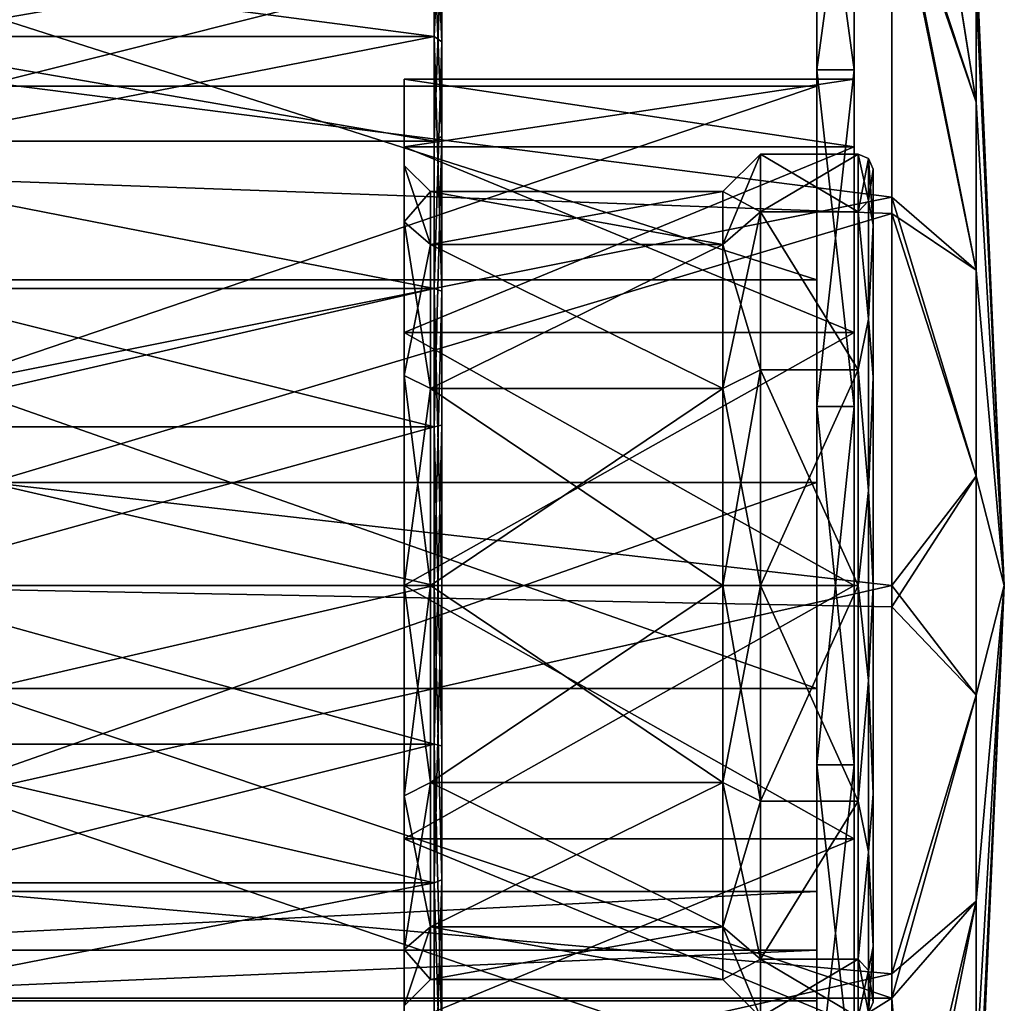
# Model space of a CAD drawing. Header units: millimetres. Extents: x 40 to 92.5, y -33.5 to 33.5.
# Tile 6 of 7: x 66.2 to 92.5, y -11.1 to 15.1. Entities that reach past the tile are written whole.
import ezdxf

# ---------------------------------------------------------------- set-up
doc = ezdxf.new("R2010")
doc.units = ezdxf.units.MM
doc.header["$LTSCALE"] = 65.185185
for name, color, linetype in [('26', 7, 'CONTINUOUS'), ('27', 7, 'CONTINUOUS'), ('28', 7, 'CONTINUOUS'), ('34', 7, 'CONTINUOUS'), ('36', 7, 'CONTINUOUS'), ('39', 7, 'CONTINUOUS'), ('40', 7, 'CONTINUOUS'), ('41', 7, 'CONTINUOUS'), ('42', 7, 'CONTINUOUS'), ('49', 7, 'CONTINUOUS'), ('50', 7, 'CONTINUOUS'), ('51', 7, 'CONTINUOUS'), ('52', 7, 'CONTINUOUS'), ('53', 7, 'CONTINUOUS'), ('54', 7, 'CONTINUOUS'), ('55', 7, 'CONTINUOUS'), ('56', 7, 'CONTINUOUS'), ('57', 7, 'CONTINUOUS'), ('58', 7, 'CONTINUOUS'), ('59', 7, 'CONTINUOUS'), ('60', 7, 'CONTINUOUS'), ('61', 7, 'CONTINUOUS'), ('62', 7, 'CONTINUOUS'), ('63', 7, 'CONTINUOUS'), ('64', 7, 'CONTINUOUS'), ('65', 7, 'CONTINUOUS'), ('66', 7, 'CONTINUOUS'), ('67', 7, 'CONTINUOUS'), ('68', 7, 'CONTINUOUS'), ('69', 7, 'CONTINUOUS'), ('70', 7, 'CONTINUOUS'), ('72', 7, 'CONTINUOUS'), ('73', 7, 'CONTINUOUS'), ('74', 7, 'CONTINUOUS')]:
    doc.layers.add(name, color=color, linetype=linetype)

msp = doc.modelspace()

# ---------------------------------------------------------------- linework, layer by layer
at = {"layer": '26', "linetype": 'CONTINUOUS'}
for points in [[(77.3, 19.124, -7.922), (77.3, 14.637, -14.637), (43, 19.124, -7.922), (77.3, 19.124, -7.922)], [(43, 19.124, -7.922), (77.3, 14.637, -14.637), (43, 14.637, -14.637), (43, 19.124, -7.922)], [(77.3, 14.637, -14.637), (77.3, 7.921, -19.124), (43, 14.637, -14.637), (77.3, 14.637, -14.637)], [(43, 14.637, -14.637), (77.3, 7.921, -19.124), (43, 7.921, -19.124), (43, 14.637, -14.637)], [(77.3, 7.921, -19.124), (77.3, 0, -20.7), (43, 7.921, -19.124), (77.3, 7.921, -19.124)], [(43, 7.921, -19.124), (77.3, 0, -20.7), (43, 0, -20.7), (43, 7.921, -19.124)], [(77.3, 0, -20.7), (77.3, -7.921, -19.124), (43, 0, -20.7), (77.3, 0, -20.7)], [(43, 0, -20.7), (77.3, -7.921, -19.124), (43, -7.921, -19.124), (43, 0, -20.7)], [(77.3, -7.921, -19.124), (77.3, -14.637, -14.637), (43, -7.921, -19.124), (77.3, -7.921, -19.124)], [(43, -7.921, -19.124), (77.3, -14.637, -14.637), (43, -14.637, -14.637), (43, -7.921, -19.124)]]:
    msp.add_3dface(points, dxfattribs=at)
at = {"layer": '27', "linetype": 'CONTINUOUS'}
for points in [[(77.5, 14.495, -14.496), (77.5, 18.939, -7.846), (77.5, 17.299, -8.33), (77.5, 14.495, -14.496)], [(77.5, 18.939, 7.846), (77.5, 14.495, 14.496), (77.5, 17.299, 8.33), (77.5, 18.939, 7.846)], [(77.5, 11.971, -15.011), (77.5, 14.495, -14.496), (77.5, 17.299, -8.33), (77.5, 11.971, -15.011)], [(77.5, 17.299, 8.33), (77.5, 14.495, 14.496), (77.5, 11.971, 15.011), (77.5, 17.299, 8.33)], [(77.5, 7.844, -18.94), (77.5, 14.495, -14.496), (77.5, 4.272, -18.719), (77.5, 7.844, -18.94)], [(77.5, 4.272, -18.719), (77.5, 14.495, -14.496), (77.5, 11.971, -15.011), (77.5, 4.272, -18.719)], [(77.5, 14.495, 14.496), (77.5, 7.844, 18.94), (77.5, 11.971, 15.011), (77.5, 14.495, 14.496)], [(77.5, 11.971, 15.011), (77.5, 7.844, 18.94), (77.5, 4.272, 18.719), (77.5, 11.971, 15.011)], [(77.5, 0, -20.5), (77.5, 7.844, -18.94), (77.5, -7.844, -18.94), (77.5, 0, -20.5)], [(77.5, -7.844, -18.94), (77.5, 7.844, -18.94), (77.5, 4.272, -18.719), (77.5, -7.844, -18.94)], [(77.5, 0, 20.5), (77.5, -7.844, 18.94), (77.5, 7.844, 18.94), (77.5, 0, 20.5)], [(77.5, 7.844, 18.94), (77.5, -7.844, 18.94), (77.5, -4.272, 18.719), (77.5, 7.844, 18.94)], [(77.5, 4.272, 18.719), (77.5, 7.844, 18.94), (77.5, -4.272, 18.719), (77.5, 4.272, 18.719)], [(77.5, -4.272, -18.719), (77.5, -7.844, -18.94), (77.5, 4.272, -18.719), (77.5, -4.272, -18.719)], [(77.5, -11.971, -15.011), (77.5, -7.844, -18.94), (77.5, -4.272, -18.719), (77.5, -11.971, -15.011)], [(77.5, -7.844, 18.94), (77.5, -14.495, 14.496), (77.5, -4.272, 18.719), (77.5, -7.844, 18.94)], [(77.5, -4.272, 18.719), (77.5, -14.495, 14.496), (77.5, -11.971, 15.011), (77.5, -4.272, 18.719)], [(77.5, -14.495, -14.496), (77.5, -7.844, -18.94), (77.5, -11.971, -15.011), (77.5, -14.495, -14.496)]]:
    msp.add_3dface(points, dxfattribs=at)
at = {"layer": '28', "linetype": 'CONTINUOUS'}
for points in [[(77.3, 14.637, 14.637), (77.3, 19.124, 7.922), (43, 14.637, 14.637), (77.3, 14.637, 14.637)], [(43, 14.637, 14.637), (77.3, 19.124, 7.922), (43, 19.124, 7.922), (43, 14.637, 14.637)], [(77.3, 7.921, 19.124), (77.3, 14.637, 14.637), (43, 7.921, 19.124), (77.3, 7.921, 19.124)], [(43, 7.921, 19.124), (77.3, 14.637, 14.637), (43, 14.637, 14.637), (43, 7.921, 19.124)], [(77.3, 0, 20.7), (77.3, 7.921, 19.124), (43, 0, 20.7), (77.3, 0, 20.7)], [(43, 0, 20.7), (77.3, 7.921, 19.124), (43, 7.921, 19.124), (43, 0, 20.7)], [(77.3, -7.921, 19.124), (77.3, 0, 20.7), (43, -7.921, 19.124), (77.3, -7.921, 19.124)], [(43, -7.921, 19.124), (77.3, 0, 20.7), (43, 0, 20.7), (43, -7.921, 19.124)], [(77.3, -14.637, 14.637), (77.3, -7.921, 19.124), (43, -14.637, 14.637), (77.3, -14.637, 14.637)], [(43, -14.637, 14.637), (77.3, -7.921, 19.124), (43, -7.921, 19.124), (43, -14.637, 14.637)]]:
    msp.add_3dface(points, dxfattribs=at)
at = {"layer": '34', "linetype": 'CONTINUOUS'}
for points in [[(46.8, 17.118, -8.244), (46.8, 11.846, -14.855), (77.3, 17.118, -8.244), (46.8, 17.118, -8.244)], [(77.3, 17.118, -8.244), (46.8, 11.846, -14.855), (77.3, 11.846, -14.855), (77.3, 17.118, -8.244)], [(46.8, 11.846, -14.855), (46.8, 4.228, -18.524), (77.3, 4.228, -18.524), (46.8, 11.846, -14.855)], [(77.3, 11.846, -14.855), (46.8, 11.846, -14.855), (77.3, 4.228, -18.524), (77.3, 11.846, -14.855)], [(46.8, 4.228, -18.524), (46.8, -4.228, -18.524), (77.3, 4.228, -18.524), (46.8, 4.228, -18.524)], [(77.3, 4.228, -18.524), (46.8, -4.228, -18.524), (77.3, -4.228, -18.524), (77.3, 4.228, -18.524)], [(46.8, -4.228, -18.524), (46.8, -11.846, -14.855), (77.3, -4.228, -18.524), (46.8, -4.228, -18.524)], [(77.3, -4.228, -18.524), (46.8, -11.846, -14.855), (77.3, -11.846, -14.855), (77.3, -4.228, -18.524)]]:
    msp.add_3dface(points, dxfattribs=at)
at = {"layer": '36', "linetype": 'CONTINUOUS'}
for points in [[(46.8, 11.846, 14.855), (46.8, 17.118, 8.244), (77.3, 11.846, 14.855), (46.8, 11.846, 14.855)], [(77.3, 11.846, 14.855), (46.8, 17.118, 8.244), (77.3, 17.118, 8.244), (77.3, 11.846, 14.855)], [(46.8, 4.228, 18.524), (46.8, 11.846, 14.855), (77.3, 4.228, 18.524), (46.8, 4.228, 18.524)], [(77.3, 4.228, 18.524), (46.8, 11.846, 14.855), (77.3, 11.846, 14.855), (77.3, 4.228, 18.524)], [(46.8, -4.228, 18.524), (46.8, 4.228, 18.524), (77.3, -4.228, 18.524), (46.8, -4.228, 18.524)], [(77.3, -4.228, 18.524), (46.8, 4.228, 18.524), (77.3, 4.228, 18.524), (77.3, -4.228, 18.524)], [(46.8, -11.846, 14.855), (46.8, -4.228, 18.524), (77.3, -4.228, 18.524), (46.8, -11.846, 14.855)], [(77.3, -11.846, 14.855), (46.8, -11.846, 14.855), (77.3, -4.228, 18.524), (77.3, -11.846, 14.855)]]:
    msp.add_3dface(points, dxfattribs=at)
at = {"layer": '39', "linetype": 'CONTINUOUS'}
for points in [[(77.3, 14.637, -14.637), (77.3, 19.124, -7.922), (77.5, 14.495, -14.496), (77.3, 14.637, -14.637)], [(77.3, 19.124, -7.922), (77.5, 18.939, -7.846), (77.5, 14.495, -14.496), (77.3, 19.124, -7.922)], [(77.3, 7.921, -19.124), (77.3, 14.637, -14.637), (77.5, 7.844, -18.94), (77.3, 7.921, -19.124)], [(77.3, 14.637, -14.637), (77.5, 14.495, -14.496), (77.5, 7.844, -18.94), (77.3, 14.637, -14.637)], [(77.3, 0, -20.7), (77.3, 7.921, -19.124), (77.5, 0, -20.5), (77.3, 0, -20.7)], [(77.3, 7.921, -19.124), (77.5, 7.844, -18.94), (77.5, 0, -20.5), (77.3, 7.921, -19.124)], [(77.3, -7.921, -19.124), (77.3, 0, -20.7), (77.5, -7.844, -18.94), (77.3, -7.921, -19.124)], [(77.3, 0, -20.7), (77.5, 0, -20.5), (77.5, -7.844, -18.94), (77.3, 0, -20.7)], [(77.3, -7.921, -19.124), (77.5, -7.844, -18.94), (77.5, -14.495, -14.496), (77.3, -7.921, -19.124)], [(77.3, -14.637, -14.637), (77.3, -7.921, -19.124), (77.5, -14.495, -14.496), (77.3, -14.637, -14.637)]]:
    msp.add_3dface(points, dxfattribs=at)
at = {"layer": '40', "linetype": 'CONTINUOUS'}
for points in [[(77.5, 18.939, 7.846), (77.3, 19.124, 7.922), (77.3, 14.637, 14.637), (77.5, 18.939, 7.846)], [(77.5, 14.495, 14.496), (77.5, 18.939, 7.846), (77.3, 14.637, 14.637), (77.5, 14.495, 14.496)], [(77.5, 14.495, 14.496), (77.3, 14.637, 14.637), (77.3, 7.921, 19.124), (77.5, 14.495, 14.496)], [(77.5, 7.844, 18.94), (77.5, 14.495, 14.496), (77.3, 7.921, 19.124), (77.5, 7.844, 18.94)], [(77.5, 7.844, 18.94), (77.3, 7.921, 19.124), (77.3, 0, 20.7), (77.5, 7.844, 18.94)], [(77.5, 0, 20.5), (77.5, 7.844, 18.94), (77.3, 0, 20.7), (77.5, 0, 20.5)], [(77.5, -7.844, 18.94), (77.5, 0, 20.5), (77.3, -7.921, 19.124), (77.5, -7.844, 18.94)], [(77.5, 0, 20.5), (77.3, 0, 20.7), (77.3, -7.921, 19.124), (77.5, 0, 20.5)], [(77.5, -14.495, 14.496), (77.5, -7.844, 18.94), (77.3, -14.637, 14.637), (77.5, -14.495, 14.496)], [(77.5, -7.844, 18.94), (77.3, -7.921, 19.124), (77.3, -14.637, 14.637), (77.5, -7.844, 18.94)]]:
    msp.add_3dface(points, dxfattribs=at)
at = {"layer": '41', "linetype": 'CONTINUOUS'}
for points in [[(77.5, 11.971, -15.011), (77.5, 17.299, -8.33), (77.3, 11.846, -14.855), (77.5, 11.971, -15.011)], [(77.5, 17.299, -8.33), (77.3, 17.118, -8.244), (77.3, 11.846, -14.855), (77.5, 17.299, -8.33)], [(77.5, 4.272, -18.719), (77.5, 11.971, -15.011), (77.3, 4.228, -18.524), (77.5, 4.272, -18.719)], [(77.5, 11.971, -15.011), (77.3, 11.846, -14.855), (77.3, 4.228, -18.524), (77.5, 11.971, -15.011)], [(77.5, -4.272, -18.719), (77.5, 4.272, -18.719), (77.3, -4.228, -18.524), (77.5, -4.272, -18.719)], [(77.5, 4.272, -18.719), (77.3, 4.228, -18.524), (77.3, -4.228, -18.524), (77.5, 4.272, -18.719)], [(77.5, -11.971, -15.011), (77.5, -4.272, -18.719), (77.3, -4.228, -18.524), (77.5, -11.971, -15.011)], [(77.5, -11.971, -15.011), (77.3, -4.228, -18.524), (77.3, -11.846, -14.855), (77.5, -11.971, -15.011)]]:
    msp.add_3dface(points, dxfattribs=at)
at = {"layer": '42', "linetype": 'CONTINUOUS'}
for points in [[(77.5, 17.299, 8.33), (77.5, 11.971, 15.011), (77.3, 17.118, 8.244), (77.5, 17.299, 8.33)], [(77.5, 11.971, 15.011), (77.3, 11.846, 14.855), (77.3, 17.118, 8.244), (77.5, 11.971, 15.011)], [(77.5, 11.971, 15.011), (77.5, 4.272, 18.719), (77.3, 4.228, 18.524), (77.5, 11.971, 15.011)], [(77.5, 11.971, 15.011), (77.3, 4.228, 18.524), (77.3, 11.846, 14.855), (77.5, 11.971, 15.011)], [(77.5, 4.272, 18.719), (77.5, -4.272, 18.719), (77.3, 4.228, 18.524), (77.5, 4.272, 18.719)], [(77.5, -4.272, 18.719), (77.3, -4.228, 18.524), (77.3, 4.228, 18.524), (77.5, -4.272, 18.719)], [(77.5, -4.272, 18.719), (77.5, -11.971, 15.011), (77.3, -4.228, 18.524), (77.5, -4.272, 18.719)], [(77.5, -11.971, 15.011), (77.3, -11.846, 14.855), (77.3, -4.228, 18.524), (77.5, -11.971, 15.011)]]:
    msp.add_3dface(points, dxfattribs=at)
at = {"layer": '49', "linetype": 'CONTINUOUS'}
for points in [[(56.5, 23.688, 23.688), (56.5, 14.543, 30.179), (89.5, 19.691, 27.102), (56.5, 23.688, 23.688)], [(56.5, 11.118, -31.601), (56.5, 20.924, -26.162), (89.5, 19.416, -27.3), (56.5, 11.118, -31.601)], [(89.5, 19.691, 27.102), (56.5, 14.543, 30.179), (89.5, 10.352, 31.86), (89.5, 19.691, 27.102)], [(89.5, 9.922, -31.997), (56.5, 11.118, -31.601), (89.5, 19.416, -27.3), (89.5, 9.922, -31.997)], [(56.5, 14.543, 30.179), (56.5, 3.768, 33.287), (89.5, 10.352, 31.86), (56.5, 14.543, 30.179)], [(56.5, 0.066, -33.5), (56.5, 11.118, -31.601), (89.5, 9.922, -31.997), (56.5, 0.066, -33.5)], [(89.5, 10.352, 31.86), (56.5, 3.768, 33.287), (89.5, 0, 33.5), (89.5, 10.352, 31.86)], [(89.5, -0.564, -33.495), (56.5, 0.066, -33.5), (89.5, 9.922, -31.997), (89.5, -0.564, -33.495)], [(56.5, 3.768, 33.287), (56.5, -7.427, 32.666), (89.5, 0, 33.5), (56.5, 3.768, 33.287)], [(56.5, -10.994, -31.645), (56.5, 0.066, -33.5), (89.5, -10.994, -31.645), (56.5, -10.994, -31.645)], [(89.5, -10.994, -31.645), (56.5, 0.066, -33.5), (89.5, -0.564, -33.495), (89.5, -10.994, -31.645)], [(89.5, 0, 33.5), (56.5, -7.427, 32.666), (89.5, -10.352, 31.86), (89.5, 0, 33.5)], [(56.5, -7.427, 32.666), (56.5, -17.792, 28.385), (89.5, -10.352, 31.86), (56.5, -7.427, 32.666)], [(89.5, -10.352, 31.86), (56.5, -17.792, 28.385), (89.5, -19.691, 27.102), (89.5, -10.352, 31.86)]]:
    msp.add_3dface(points, dxfattribs=at)
at = {"layer": '50', "linetype": 'CONTINUOUS'}
for points in [[(89.5, 27.102, 19.691), (89.5, 19.691, 27.102), (91.749, 12.883, 10.81), (89.5, 27.102, 19.691)], [(91.749, 15.803, 5.752), (89.5, 27.102, 19.691), (91.749, 12.883, 10.81), (91.749, 15.803, 5.752)], [(89.5, 19.691, 27.102), (89.5, 10.352, 31.86), (91.749, 8.409, 14.564), (89.5, 19.691, 27.102)], [(91.749, 12.883, 10.81), (89.5, 19.691, 27.102), (91.749, 8.409, 14.564), (91.749, 12.883, 10.81)], [(91.749, 16.817), (91.749, 15.803, 5.752), (92.5, 0), (91.749, 16.817)], [(91.749, 15.803, 5.752), (91.749, 12.883, 10.81), (92.5, 0), (91.749, 15.803, 5.752)], [(91.749, 12.883, 10.81), (91.749, 8.409, 14.564), (92.5, 0), (91.749, 12.883, 10.81)], [(89.5, 10.352, 31.86), (89.5, 0, 33.5), (91.749, 2.92, 16.562), (89.5, 10.352, 31.86)], [(91.749, 8.409, 14.564), (89.5, 10.352, 31.86), (91.749, 2.92, 16.562), (91.749, 8.409, 14.564)], [(91.749, 8.409, 14.564), (91.749, 2.92, 16.562), (92.5, 0), (91.749, 8.409, 14.564)], [(91.749, 2.92, 16.562), (89.5, 0, 33.5), (91.749, -2.92, 16.562), (91.749, 2.92, 16.562)], [(91.749, 2.92, 16.562), (91.749, -2.92, 16.562), (92.5, 0), (91.749, 2.92, 16.562)], [(89.5, 0, 33.5), (89.5, -10.352, 31.86), (91.749, -2.92, 16.562), (89.5, 0, 33.5)], [(91.749, -2.92, 16.562), (91.749, -8.409, 14.564), (92.5, 0), (91.749, -2.92, 16.562)], [(91.749, -8.409, 14.564), (91.749, -12.883, 10.81), (92.5, 0), (91.749, -8.409, 14.564)], [(91.749, -12.883, 10.81), (91.749, -15.803, 5.752), (92.5, 0), (91.749, -12.883, 10.81)], [(91.749, -15.803, 5.752), (91.749, -16.817), (92.5, 0), (91.749, -15.803, 5.752)], [(91.749, -2.92, 16.562), (89.5, -10.352, 31.86), (91.749, -8.409, 14.564), (91.749, -2.92, 16.562)], [(89.5, -10.352, 31.86), (89.5, -19.691, 27.102), (91.749, -8.409, 14.564), (89.5, -10.352, 31.86)], [(91.749, -8.409, 14.564), (89.5, -19.691, 27.102), (91.749, -12.883, 10.81), (91.749, -8.409, 14.564)]]:
    msp.add_3dface(points, dxfattribs=at)
at = {"layer": '51', "linetype": 'CONTINUOUS'}
for points in [[(89.5, 19.416, -27.3), (89.5, 26.969, -19.873), (91.749, 12.883, -10.81), (89.5, 19.416, -27.3)], [(91.749, 12.883, -10.81), (89.5, 26.969, -19.873), (91.749, 15.803, -5.752), (91.749, 12.883, -10.81)], [(89.5, 9.922, -31.997), (89.5, 19.416, -27.3), (91.749, 8.409, -14.564), (89.5, 9.922, -31.997)], [(91.749, 8.409, -14.564), (89.5, 19.416, -27.3), (91.749, 12.883, -10.81), (91.749, 8.409, -14.564)], [(91.749, 16.817), (92.5, 0), (91.749, 15.803, -5.752), (91.749, 16.817)], [(92.5, 0), (91.749, 12.883, -10.81), (91.749, 15.803, -5.752), (92.5, 0)], [(92.5, 0), (91.749, 8.409, -14.564), (91.749, 12.883, -10.81), (92.5, 0)], [(89.5, -0.564, -33.495), (89.5, 9.922, -31.997), (91.749, 2.92, -16.562), (89.5, -0.564, -33.495)], [(91.749, 2.92, -16.562), (89.5, 9.922, -31.997), (91.749, 8.409, -14.564), (91.749, 2.92, -16.562)], [(92.5, 0), (91.749, 2.92, -16.562), (91.749, 8.409, -14.564), (92.5, 0)], [(91.749, -2.92, -16.562), (89.5, -0.564, -33.495), (91.749, 2.92, -16.562), (91.749, -2.92, -16.562)], [(92.5, 0), (91.749, -2.92, -16.562), (91.749, 2.92, -16.562), (92.5, 0)], [(92.5, 0), (91.749, -16.817), (91.749, -15.803, -5.752), (92.5, 0)], [(92.5, 0), (91.749, -15.803, -5.752), (91.749, -12.883, -10.81), (92.5, 0)], [(92.5, 0), (91.749, -12.883, -10.81), (91.749, -8.409, -14.564), (92.5, 0)], [(92.5, 0), (91.749, -8.409, -14.564), (91.749, -2.92, -16.562), (92.5, 0)], [(89.5, -10.994, -31.645), (89.5, -0.564, -33.495), (91.749, -2.92, -16.562), (89.5, -10.994, -31.645)], [(91.749, -8.409, -14.564), (89.5, -10.994, -31.645), (91.749, -2.92, -16.562), (91.749, -8.409, -14.564)], [(89.5, -10.994, -31.645), (91.749, -8.409, -14.564), (89.93, -16.144, -26.495), (89.5, -10.994, -31.645)], [(91.749, -8.409, -14.564), (91.749, -12.883, -10.81), (89.93, -16.144, -26.495), (91.749, -8.409, -14.564)]]:
    msp.add_3dface(points, dxfattribs=at)
at = {"layer": '52', "linetype": 'CONTINUOUS'}
for points in [[(76.5, 11.691, 6.751), (76.5, 13.5), (76.5, 11.691, -6.751), (76.5, 11.691, 6.751)], [(76.5, 6.75, 11.691), (76.5, 11.691, 6.751), (76.5, 9.699, 5.6), (76.5, 6.75, 11.691)], [(76.5, 11.691, 6.751), (76.5, 11.691, -6.751), (76.5, 11.2), (76.5, 11.691, 6.751)], [(76.5, 9.699, 5.6), (76.5, 11.691, 6.751), (76.5, 11.2), (76.5, 9.699, 5.6)], [(76.5, 11.691, -6.751), (76.5, 6.75, -11.691), (76.5, 9.699, -5.6), (76.5, 11.691, -6.751)], [(76.5, 11.2), (76.5, 11.691, -6.751), (76.5, 9.699, -5.6), (76.5, 11.2)], [(76.5, 5.6, 9.699), (76.5, 6.75, 11.691), (76.5, 9.699, 5.6), (76.5, 5.6, 9.699)], [(76.5, 9.699, -5.6), (76.5, 6.75, -11.691), (76.5, 5.6, -9.699), (76.5, 9.699, -5.6)], [(76.5, 0, 13.5), (76.5, 6.75, 11.691), (76.5, 0, 11.2), (76.5, 0, 13.5)], [(76.5, 0, 11.2), (76.5, 6.75, 11.691), (76.5, 5.6, 9.699), (76.5, 0, 11.2)], [(76.5, 6.75, -11.691), (76.5, 0, -13.5), (76.5, 5.6, -9.699), (76.5, 6.75, -11.691)], [(76.5, 5.6, -9.699), (76.5, 0, -13.5), (76.5, 0, -11.2), (76.5, 5.6, -9.699)], [(76.5, -6.75, 11.691), (76.5, 0, 13.5), (76.5, -5.6, 9.699), (76.5, -6.75, 11.691)], [(76.5, -5.6, 9.699), (76.5, 0, 13.5), (76.5, 0, 11.2), (76.5, -5.6, 9.699)], [(76.5, 0, -13.5), (76.5, -6.75, -11.691), (76.5, 0, -11.2), (76.5, 0, -13.5)], [(76.5, 0, -11.2), (76.5, -6.75, -11.691), (76.5, -5.6, -9.699), (76.5, 0, -11.2)], [(76.5, -9.699, 5.6), (76.5, -6.75, 11.691), (76.5, -5.6, 9.699), (76.5, -9.699, 5.6)], [(76.5, -5.6, -9.699), (76.5, -6.75, -11.691), (76.5, -9.699, -5.6), (76.5, -5.6, -9.699)], [(76.5, -11.691, 6.751), (76.5, -6.75, 11.691), (76.5, -9.699, 5.6), (76.5, -11.691, 6.751)], [(76.5, -6.75, -11.691), (76.5, -11.691, -6.751), (76.5, -9.699, -5.6), (76.5, -6.75, -11.691)], [(76.5, -11.2), (76.5, -11.691, 6.751), (76.5, -9.699, 5.6), (76.5, -11.2)], [(76.5, -11.691, -6.751), (76.5, -11.2), (76.5, -9.699, -5.6), (76.5, -11.691, -6.751)]]:
    msp.add_3dface(points, dxfattribs=at)
at = {"layer": '53', "linetype": 'CONTINUOUS'}
for points in [[(87.5, 13.749, 23.816), (87.5, 21.066, 17.677), (88.5, 13.749, 23.816), (87.5, 13.749, 23.816)], [(88.5, 13.749, 23.816), (87.5, 21.066, 17.677), (88.5, 21.066, 17.677), (88.5, 13.749, 23.816)], [(87.5, 4.775, 27.082), (87.5, 13.749, 23.816), (88.5, 4.775, 27.082), (87.5, 4.775, 27.082)], [(88.5, 4.775, 27.082), (87.5, 13.749, 23.816), (88.5, 13.749, 23.816), (88.5, 4.775, 27.082)], [(87.5, -4.775, 27.082), (87.5, 4.775, 27.082), (88.5, -4.775, 27.082), (87.5, -4.775, 27.082)], [(88.5, -4.775, 27.082), (87.5, 4.775, 27.082), (88.5, 4.775, 27.082), (88.5, -4.775, 27.082)], [(87.5, -13.749, 23.816), (87.5, -4.775, 27.082), (88.5, -13.749, 23.816), (87.5, -13.749, 23.816)], [(88.5, -13.749, 23.816), (87.5, -4.775, 27.082), (88.5, -4.775, 27.082), (88.5, -13.749, 23.816)]]:
    msp.add_3dface(points, dxfattribs=at)
at = {"layer": '54', "linetype": 'CONTINUOUS'}
for points in [[(87.5, 21.066, -17.677), (87.5, 13.749, -23.816), (88.5, 21.066, -17.677), (87.5, 21.066, -17.677)], [(88.5, 21.066, -17.677), (87.5, 13.749, -23.816), (88.5, 13.749, -23.816), (88.5, 21.066, -17.677)], [(87.5, 13.749, -23.816), (87.5, 4.775, -27.082), (88.5, 13.749, -23.816), (87.5, 13.749, -23.816)], [(88.5, 13.749, -23.816), (87.5, 4.775, -27.082), (88.5, 4.775, -27.082), (88.5, 13.749, -23.816)], [(87.5, 4.775, -27.082), (87.5, -4.775, -27.082), (88.5, 4.775, -27.082), (87.5, 4.775, -27.082)], [(88.5, 4.775, -27.082), (87.5, -4.775, -27.082), (88.5, -4.775, -27.082), (88.5, 4.775, -27.082)], [(87.5, -4.775, -27.082), (87.5, -13.749, -23.816), (88.5, -4.775, -27.082), (87.5, -4.775, -27.082)], [(88.5, -4.775, -27.082), (87.5, -13.749, -23.816), (88.5, -13.749, -23.816), (88.5, -4.775, -27.082)]]:
    msp.add_3dface(points, dxfattribs=at)
at = {"layer": '55', "linetype": 'CONTINUOUS'}
for points in [[(77.2, 9.093, 5.25), (77.2, 10.5), (85, 9.093, 5.25), (77.2, 9.093, 5.25)], [(85, 9.093, 5.25), (77.2, 10.5), (85, 10.5), (85, 9.093, 5.25)], [(77.2, 5.25, 9.093), (77.2, 9.093, 5.25), (85, 5.25, 9.093), (77.2, 5.25, 9.093)], [(85, 5.25, 9.093), (77.2, 9.093, 5.25), (85, 9.093, 5.25), (85, 5.25, 9.093)], [(85, 0, 10.5), (77.2, 5.25, 9.093), (85, 5.25, 9.093), (85, 0, 10.5)], [(77.2, 0, 10.5), (77.2, 5.25, 9.093), (85, 0, 10.5), (77.2, 0, 10.5)], [(77.2, -5.25, 9.093), (77.2, 0, 10.5), (85, -5.25, 9.093), (77.2, -5.25, 9.093)], [(85, -5.25, 9.093), (77.2, 0, 10.5), (85, 0, 10.5), (85, -5.25, 9.093)], [(77.2, -9.093, 5.25), (77.2, -5.25, 9.093), (85, -9.093, 5.25), (77.2, -9.093, 5.25)], [(85, -9.093, 5.25), (77.2, -5.25, 9.093), (85, -5.25, 9.093), (85, -9.093, 5.25)], [(77.2, -10.5), (77.2, -9.093, 5.25), (85, -10.5), (77.2, -10.5)], [(85, -10.5), (77.2, -9.093, 5.25), (85, -9.093, 5.25), (85, -10.5)]]:
    msp.add_3dface(points, dxfattribs=at)
at = {"layer": '56', "linetype": 'CONTINUOUS'}
for points in [[(85, 10.5), (77.2, 10.5), (77.2, 9.093, -5.25), (85, 10.5)], [(85, 10.5), (77.2, 9.093, -5.25), (85, 9.093, -5.25), (85, 10.5)], [(77.2, 9.093, -5.25), (77.2, 5.25, -9.093), (85, 9.093, -5.25), (77.2, 9.093, -5.25)], [(85, 9.093, -5.25), (77.2, 5.25, -9.093), (85, 5.25, -9.093), (85, 9.093, -5.25)], [(77.2, 5.25, -9.093), (77.2, 0, -10.5), (85, 5.25, -9.093), (77.2, 5.25, -9.093)], [(85, 5.25, -9.093), (77.2, 0, -10.5), (85, 0, -10.5), (85, 5.25, -9.093)], [(77.2, 0, -10.5), (77.2, -5.25, -9.093), (85, 0, -10.5), (77.2, 0, -10.5)], [(85, 0, -10.5), (77.2, -5.25, -9.093), (85, -5.25, -9.093), (85, 0, -10.5)], [(77.2, -5.25, -9.093), (77.2, -9.093, -5.25), (85, -5.25, -9.093), (77.2, -5.25, -9.093)], [(85, -5.25, -9.093), (77.2, -9.093, -5.25), (85, -9.093, -5.25), (85, -5.25, -9.093)], [(77.2, -10.5), (85, -10.5), (85, -9.093, -5.25), (77.2, -10.5)], [(77.2, -9.093, -5.25), (77.2, -10.5), (85, -9.093, -5.25), (77.2, -9.093, -5.25)]]:
    msp.add_3dface(points, dxfattribs=at)
at = {"layer": '57', "linetype": 'CONTINUOUS'}
for points in [[(56.5, -31.645, -10.994), (56.5, -10.994, -31.645), (89.5, -10.994, -31.645), (56.5, -31.645, -10.994)], [(56.5, -31.645, -10.994), (89.5, -10.994, -31.645), (89.5, -31.645, -10.994), (56.5, -31.645, -10.994)], [(89.5, -31.645, -10.994), (89.5, -10.994, -31.645), (89.93, -16.144, -26.495), (89.5, -31.645, -10.994)]]:
    msp.add_3dface(points, dxfattribs=at)
at = {"layer": '58', "linetype": 'CONTINUOUS'}
for points in [[(76.5, 9.699, 5.6), (76.5, 11.2), (77.2, 9.093, 5.25), (76.5, 9.699, 5.6)], [(76.5, 11.2), (77.2, 10.5), (77.2, 9.093, 5.25), (76.5, 11.2)], [(76.5, 5.6, 9.699), (76.5, 9.699, 5.6), (77.2, 5.25, 9.093), (76.5, 5.6, 9.699)], [(76.5, 9.699, 5.6), (77.2, 9.093, 5.25), (77.2, 5.25, 9.093), (76.5, 9.699, 5.6)], [(76.5, 0, 11.2), (76.5, 5.6, 9.699), (77.2, 0, 10.5), (76.5, 0, 11.2)], [(76.5, 5.6, 9.699), (77.2, 5.25, 9.093), (77.2, 0, 10.5), (76.5, 5.6, 9.699)], [(76.5, -5.6, 9.699), (76.5, 0, 11.2), (77.2, -5.25, 9.093), (76.5, -5.6, 9.699)], [(76.5, 0, 11.2), (77.2, 0, 10.5), (77.2, -5.25, 9.093), (76.5, 0, 11.2)], [(76.5, -5.6, 9.699), (77.2, -5.25, 9.093), (77.2, -9.093, 5.25), (76.5, -5.6, 9.699)], [(76.5, -9.699, 5.6), (76.5, -5.6, 9.699), (77.2, -9.093, 5.25), (76.5, -9.699, 5.6)], [(76.5, -9.699, 5.6), (77.2, -9.093, 5.25), (77.2, -10.5), (76.5, -9.699, 5.6)], [(76.5, -11.2), (76.5, -9.699, 5.6), (77.2, -10.5), (76.5, -11.2)]]:
    msp.add_3dface(points, dxfattribs=at)
at = {"layer": '59', "linetype": 'CONTINUOUS'}
for points in [[(76.5, 11.2), (76.5, 9.699, -5.6), (77.2, 10.5), (76.5, 11.2)], [(77.2, 10.5), (76.5, 9.699, -5.6), (77.2, 9.093, -5.25), (77.2, 10.5)], [(76.5, 9.699, -5.6), (76.5, 5.6, -9.699), (77.2, 9.093, -5.25), (76.5, 9.699, -5.6)], [(76.5, 5.6, -9.699), (77.2, 5.25, -9.093), (77.2, 9.093, -5.25), (76.5, 5.6, -9.699)], [(76.5, 5.6, -9.699), (76.5, 0, -11.2), (77.2, 5.25, -9.093), (76.5, 5.6, -9.699)], [(76.5, 0, -11.2), (77.2, 0, -10.5), (77.2, 5.25, -9.093), (76.5, 0, -11.2)], [(76.5, 0, -11.2), (76.5, -5.6, -9.699), (77.2, 0, -10.5), (76.5, 0, -11.2)], [(76.5, -5.6, -9.699), (77.2, -5.25, -9.093), (77.2, 0, -10.5), (76.5, -5.6, -9.699)], [(76.5, -5.6, -9.699), (76.5, -9.699, -5.6), (77.2, -5.25, -9.093), (76.5, -5.6, -9.699)], [(76.5, -9.699, -5.6), (77.2, -9.093, -5.25), (77.2, -5.25, -9.093), (76.5, -9.699, -5.6)], [(76.5, -9.699, -5.6), (76.5, -11.2), (77.2, -9.093, -5.25), (76.5, -9.699, -5.6)], [(76.5, -11.2), (77.2, -10.5), (77.2, -9.093, -5.25), (76.5, -11.2)]]:
    msp.add_3dface(points, dxfattribs=at)
at = {"layer": '60', "linetype": 'CONTINUOUS'}
for points in [[(89, 9.617, 5.544), (89, 11.1), (89, -9.617, 5.544), (89, 9.617, 5.544)], [(89, -9.617, 5.544), (89, 11.1), (89, -11.1), (89, -9.617, 5.544)], [(89, -11.1), (89, 11.1), (89, 9.617, -5.544), (89, -11.1)], [(89, 5.553, 9.611), (89, 9.617, 5.544), (89, -5.553, 9.611), (89, 5.553, 9.611)], [(89, -5.553, 9.611), (89, 9.617, 5.544), (89, -9.617, 5.544), (89, -5.553, 9.611)], [(89, -9.617, -5.544), (89, -11.1), (89, 9.617, -5.544), (89, -9.617, -5.544)], [(89, 5.553, -9.611), (89, -9.617, -5.544), (89, 9.617, -5.544), (89, 5.553, -9.611)], [(89, 0, 11.1), (89, 5.553, 9.611), (89, -5.553, 9.611), (89, 0, 11.1)], [(89, -5.553, -9.611), (89, -9.617, -5.544), (89, 5.553, -9.611), (89, -5.553, -9.611)], [(89, 0, -11.1), (89, -5.553, -9.611), (89, 5.553, -9.611), (89, 0, -11.1)]]:
    msp.add_3dface(points, dxfattribs=at)
at = {"layer": '61', "linetype": 'CONTINUOUS'}
for points in [[(76.5, 13.5), (76.5, 11.691, 6.751), (88.5, 13.5), (76.5, 13.5)], [(88.5, 13.5), (76.5, 11.691, 6.751), (88.5, 11.691, 6.751), (88.5, 13.5)], [(76.5, 11.691, 6.751), (76.5, 6.75, 11.691), (88.5, 11.691, 6.751), (76.5, 11.691, 6.751)], [(88.5, 11.691, 6.751), (76.5, 6.75, 11.691), (88.5, 6.75, 11.691), (88.5, 11.691, 6.751)], [(76.5, 6.75, 11.691), (76.5, 0, 13.5), (88.5, 6.75, 11.691), (76.5, 6.75, 11.691)], [(88.5, 6.75, 11.691), (76.5, 0, 13.5), (88.5, 0, 13.5), (88.5, 6.75, 11.691)], [(76.5, 0, 13.5), (76.5, -6.75, 11.691), (88.5, 0, 13.5), (76.5, 0, 13.5)], [(88.5, 0, 13.5), (76.5, -6.75, 11.691), (88.5, -6.75, 11.691), (88.5, 0, 13.5)], [(76.5, -6.75, 11.691), (76.5, -11.691, 6.751), (88.5, -6.75, 11.691), (76.5, -6.75, 11.691)], [(88.5, -6.75, 11.691), (76.5, -11.691, 6.751), (88.5, -11.691, 6.751), (88.5, -6.75, 11.691)]]:
    msp.add_3dface(points, dxfattribs=at)
at = {"layer": '62', "linetype": 'CONTINUOUS'}
for points in [[(88.5, 25.841, 9.406), (88.5, 27.5), (88.5, 11.691, 6.751), (88.5, 25.841, 9.406)], [(88.5, 27.5), (88.5, 25.841, -9.406), (88.5, 13.5), (88.5, 27.5)], [(88.5, 27.5), (88.5, 13.5), (88.5, 11.691, 6.751), (88.5, 27.5)], [(88.5, -21.066, 17.677), (88.5, 21.066, 17.677), (88.5, 25.841, 9.406), (88.5, -21.066, 17.677)], [(88.5, -21.066, 17.677), (88.5, 25.841, 9.406), (88.5, 0, 13.5), (88.5, -21.066, 17.677)], [(88.5, 25.841, 9.406), (88.5, 11.691, 6.751), (88.5, 6.75, 11.691), (88.5, 25.841, 9.406)], [(88.5, 25.841, 9.406), (88.5, 6.75, 11.691), (88.5, 0, 13.5), (88.5, 25.841, 9.406)], [(88.5, 25.841, -9.406), (88.5, 21.066, -17.677), (88.5, 6.75, -11.691), (88.5, 25.841, -9.406)], [(88.5, 13.5), (88.5, 25.841, -9.406), (88.5, 11.691, -6.751), (88.5, 13.5)], [(88.5, 11.691, -6.751), (88.5, 25.841, -9.406), (88.5, 6.75, -11.691), (88.5, 11.691, -6.751)], [(88.5, -21.066, 17.677), (88.5, -13.749, 23.816), (88.5, 21.066, 17.677), (88.5, -21.066, 17.677)], [(88.5, -13.749, 23.816), (88.5, 13.749, 23.816), (88.5, 21.066, 17.677), (88.5, -13.749, 23.816)], [(88.5, 21.066, -17.677), (88.5, 13.749, -23.816), (88.5, -21.066, -17.677), (88.5, 21.066, -17.677)], [(88.5, 21.066, -17.677), (88.5, -21.066, -17.677), (88.5, -25.841, -9.406), (88.5, 21.066, -17.677)], [(88.5, 21.066, -17.677), (88.5, -25.841, -9.406), (88.5, 0, -13.5), (88.5, 21.066, -17.677)], [(88.5, 6.75, -11.691), (88.5, 21.066, -17.677), (88.5, 0, -13.5), (88.5, 6.75, -11.691)], [(88.5, -13.749, 23.816), (88.5, -4.775, 27.082), (88.5, 13.749, 23.816), (88.5, -13.749, 23.816)], [(88.5, -4.775, 27.082), (88.5, 4.775, 27.082), (88.5, 13.749, 23.816), (88.5, -4.775, 27.082)], [(88.5, 13.749, -23.816), (88.5, 4.775, -27.082), (88.5, -13.749, -23.816), (88.5, 13.749, -23.816)], [(88.5, 13.749, -23.816), (88.5, -13.749, -23.816), (88.5, -21.066, -17.677), (88.5, 13.749, -23.816)], [(88.5, 4.775, -27.082), (88.5, -4.775, -27.082), (88.5, -13.749, -23.816), (88.5, 4.775, -27.082)], [(88.5, -21.066, 17.677), (88.5, 0, 13.5), (88.5, -6.75, 11.691), (88.5, -21.066, 17.677)], [(88.5, 0, -13.5), (88.5, -25.841, -9.406), (88.5, -6.75, -11.691), (88.5, 0, -13.5)], [(88.5, -25.841, 9.406), (88.5, -21.066, 17.677), (88.5, -6.75, 11.691), (88.5, -25.841, 9.406)], [(88.5, -25.841, 9.406), (88.5, -6.75, 11.691), (88.5, -11.691, 6.751), (88.5, -25.841, 9.406)], [(88.5, -6.75, -11.691), (88.5, -25.841, -9.406), (88.5, -11.691, -6.751), (88.5, -6.75, -11.691)]]:
    msp.add_3dface(points, dxfattribs=at)
at = {"layer": '63', "linetype": 'CONTINUOUS'}
for points in [[(76.5, 11.691, -6.751), (76.5, 13.5), (88.5, 11.691, -6.751), (76.5, 11.691, -6.751)], [(76.5, 13.5), (88.5, 13.5), (88.5, 11.691, -6.751), (76.5, 13.5)], [(76.5, 6.75, -11.691), (76.5, 11.691, -6.751), (88.5, 6.75, -11.691), (76.5, 6.75, -11.691)], [(76.5, 11.691, -6.751), (88.5, 11.691, -6.751), (88.5, 6.75, -11.691), (76.5, 11.691, -6.751)], [(76.5, 0, -13.5), (76.5, 6.75, -11.691), (88.5, 0, -13.5), (76.5, 0, -13.5)], [(76.5, 6.75, -11.691), (88.5, 6.75, -11.691), (88.5, 0, -13.5), (76.5, 6.75, -11.691)], [(76.5, -6.75, -11.691), (76.5, 0, -13.5), (88.5, -6.75, -11.691), (76.5, -6.75, -11.691)], [(76.5, 0, -13.5), (88.5, 0, -13.5), (88.5, -6.75, -11.691), (76.5, 0, -13.5)], [(76.5, -11.691, -6.751), (76.5, -6.75, -11.691), (88.5, -11.691, -6.751), (76.5, -11.691, -6.751)], [(76.5, -6.75, -11.691), (88.5, -6.75, -11.691), (88.5, -11.691, -6.751), (76.5, -6.75, -11.691)]]:
    msp.add_3dface(points, dxfattribs=at)
at = {"layer": '64', "linetype": 'CONTINUOUS'}
for points in [[(88.6, 11.5), (88.6, 9.959, 5.75), (86, 11.5), (88.6, 11.5)], [(86, 11.5), (88.6, 9.959, 5.75), (86, 9.959, 5.75), (86, 11.5)], [(88.6, 9.959, 5.75), (88.6, 5.75, 9.959), (86, 9.959, 5.75), (88.6, 9.959, 5.75)], [(86, 9.959, 5.75), (88.6, 5.75, 9.959), (86, 5.75, 9.959), (86, 9.959, 5.75)], [(88.6, 5.75, 9.959), (88.6, 0, 11.5), (86, 5.75, 9.959), (88.6, 5.75, 9.959)], [(86, 5.75, 9.959), (88.6, 0, 11.5), (86, 0, 11.5), (86, 5.75, 9.959)], [(88.6, 0, 11.5), (88.6, -5.75, 9.959), (86, 0, 11.5), (88.6, 0, 11.5)], [(86, 0, 11.5), (88.6, -5.75, 9.959), (86, -5.75, 9.959), (86, 0, 11.5)], [(88.6, -5.75, 9.959), (88.6, -9.959, 5.75), (86, -9.959, 5.75), (88.6, -5.75, 9.959)], [(86, -5.75, 9.959), (88.6, -5.75, 9.959), (86, -9.959, 5.75), (86, -5.75, 9.959)], [(88.6, -9.959, 5.75), (88.6, -11.5), (86, -9.959, 5.75), (88.6, -9.959, 5.75)], [(86, -9.959, 5.75), (88.6, -11.5), (86, -11.5), (86, -9.959, 5.75)]]:
    msp.add_3dface(points, dxfattribs=at)
at = {"layer": '65', "linetype": 'CONTINUOUS'}
for points in [[(85, 10.5), (86, 11.5), (86, 9.959, 5.75), (85, 10.5)], [(85, 9.093, 5.25), (85, 10.5), (86, 9.959, 5.75), (85, 9.093, 5.25)], [(85, 9.093, 5.25), (86, 9.959, 5.75), (86, 5.75, 9.959), (85, 9.093, 5.25)], [(85, 5.25, 9.093), (85, 9.093, 5.25), (86, 5.75, 9.959), (85, 5.25, 9.093)], [(85, 5.25, 9.093), (86, 5.75, 9.959), (86, 0, 11.5), (85, 5.25, 9.093)], [(85, 0, 10.5), (85, 5.25, 9.093), (86, 0, 11.5), (85, 0, 10.5)], [(85, -5.25, 9.093), (85, 0, 10.5), (86, -5.75, 9.959), (85, -5.25, 9.093)], [(85, 0, 10.5), (86, 0, 11.5), (86, -5.75, 9.959), (85, 0, 10.5)], [(85, -9.093, 5.25), (85, -5.25, 9.093), (86, -9.959, 5.75), (85, -9.093, 5.25)], [(85, -5.25, 9.093), (86, -5.75, 9.959), (86, -9.959, 5.75), (85, -5.25, 9.093)], [(85, -10.5), (85, -9.093, 5.25), (86, -11.5), (85, -10.5)], [(85, -9.093, 5.25), (86, -9.959, 5.75), (86, -11.5), (85, -9.093, 5.25)]]:
    msp.add_3dface(points, dxfattribs=at)
at = {"layer": '66', "linetype": 'CONTINUOUS'}
for points in [[(88.6, 11.5), (86, 11.5), (86, 9.959, -5.75), (88.6, 11.5)], [(88.6, 9.959, -5.75), (88.6, 11.5), (86, 9.959, -5.75), (88.6, 9.959, -5.75)], [(88.6, 5.75, -9.959), (88.6, 9.959, -5.75), (86, 9.959, -5.75), (88.6, 5.75, -9.959)], [(86, 5.75, -9.959), (88.6, 5.75, -9.959), (86, 9.959, -5.75), (86, 5.75, -9.959)], [(88.6, 0, -11.5), (88.6, 5.75, -9.959), (86, 0, -11.5), (88.6, 0, -11.5)], [(86, 0, -11.5), (88.6, 5.75, -9.959), (86, 5.75, -9.959), (86, 0, -11.5)], [(88.6, -5.75, -9.959), (88.6, 0, -11.5), (86, -5.75, -9.959), (88.6, -5.75, -9.959)], [(86, -5.75, -9.959), (88.6, 0, -11.5), (86, 0, -11.5), (86, -5.75, -9.959)], [(88.6, -9.959, -5.75), (88.6, -5.75, -9.959), (86, -9.959, -5.75), (88.6, -9.959, -5.75)], [(86, -9.959, -5.75), (88.6, -5.75, -9.959), (86, -5.75, -9.959), (86, -9.959, -5.75)], [(86, -11.5), (88.6, -11.5), (88.6, -9.959, -5.75), (86, -11.5)], [(86, -11.5), (88.6, -9.959, -5.75), (86, -9.959, -5.75), (86, -11.5)]]:
    msp.add_3dface(points, dxfattribs=at)
at = {"layer": '67', "linetype": 'CONTINUOUS'}
for points in [[(85, 10.5), (85, 9.093, -5.25), (86, 11.5), (85, 10.5)], [(86, 11.5), (85, 9.093, -5.25), (86, 9.959, -5.75), (86, 11.5)], [(85, 9.093, -5.25), (85, 5.25, -9.093), (86, 9.959, -5.75), (85, 9.093, -5.25)], [(85, 5.25, -9.093), (86, 5.75, -9.959), (86, 9.959, -5.75), (85, 5.25, -9.093)], [(85, 5.25, -9.093), (85, 0, -10.5), (86, 5.75, -9.959), (85, 5.25, -9.093)], [(85, 0, -10.5), (86, 0, -11.5), (86, 5.75, -9.959), (85, 0, -10.5)], [(85, 0, -10.5), (85, -5.25, -9.093), (86, 0, -11.5), (85, 0, -10.5)], [(85, -5.25, -9.093), (86, -5.75, -9.959), (86, 0, -11.5), (85, -5.25, -9.093)], [(85, -5.25, -9.093), (85, -9.093, -5.25), (86, -5.75, -9.959), (85, -5.25, -9.093)], [(85, -9.093, -5.25), (86, -9.959, -5.75), (86, -5.75, -9.959), (85, -9.093, -5.25)], [(85, -9.093, -5.25), (85, -10.5), (86, -9.959, -5.75), (85, -9.093, -5.25)], [(85, -10.5), (86, -11.5), (86, -9.959, -5.75), (85, -10.5)]]:
    msp.add_3dface(points, dxfattribs=at)
at = {"layer": '68', "linetype": 'CONTINUOUS'}
for points in [[(88.6, 9.959, 5.75), (88.6, 11.5), (88.883, 10.256, 4.939), (88.6, 9.959, 5.75)], [(88.883, 10.256, 4.939), (88.6, 11.5), (88.883, 11.383), (88.883, 10.256, 4.939)], [(89, 11.1), (89, 9.617, 5.544), (88.883, 11.383), (89, 11.1)], [(89, 9.617, 5.544), (88.883, 10.256, 4.939), (88.883, 11.383), (89, 9.617, 5.544)], [(88.883, 7.097, 8.899), (88.6, 9.959, 5.75), (88.883, 10.256, 4.939), (88.883, 7.097, 8.899)], [(89, 9.617, 5.544), (88.883, 7.097, 8.899), (88.883, 10.256, 4.939), (89, 9.617, 5.544)], [(88.6, 5.75, 9.959), (88.6, 9.959, 5.75), (88.883, 7.097, 8.899), (88.6, 5.75, 9.959)], [(89, 9.617, 5.544), (89, 5.553, 9.611), (88.883, 7.097, 8.899), (89, 9.617, 5.544)], [(88.883, 2.533, 11.097), (88.6, 5.75, 9.959), (88.883, 7.097, 8.899), (88.883, 2.533, 11.097)], [(89, 5.553, 9.611), (88.883, 2.533, 11.097), (88.883, 7.097, 8.899), (89, 5.553, 9.611)], [(88.6, 0, 11.5), (88.6, 5.75, 9.959), (88.883, 2.533, 11.097), (88.6, 0, 11.5)], [(89, 5.553, 9.611), (89, 0, 11.1), (88.883, 2.533, 11.097), (89, 5.553, 9.611)], [(88.883, -2.533, 11.097), (88.6, 0, 11.5), (88.883, 2.533, 11.097), (88.883, -2.533, 11.097)], [(89, 0, 11.1), (88.883, -2.533, 11.097), (88.883, 2.533, 11.097), (89, 0, 11.1)], [(88.6, -5.75, 9.959), (88.6, 0, 11.5), (88.883, -2.533, 11.097), (88.6, -5.75, 9.959)], [(89, 0, 11.1), (89, -5.553, 9.611), (88.883, -2.533, 11.097), (89, 0, 11.1)], [(88.883, -7.097, 8.899), (88.6, -5.75, 9.959), (88.883, -2.533, 11.097), (88.883, -7.097, 8.899)], [(89, -5.553, 9.611), (88.883, -7.097, 8.899), (88.883, -2.533, 11.097), (89, -5.553, 9.611)], [(88.6, -9.959, 5.75), (88.6, -5.75, 9.959), (88.883, -7.097, 8.899), (88.6, -9.959, 5.75)], [(89, -5.553, 9.611), (89, -9.617, 5.544), (88.883, -7.097, 8.899), (89, -5.553, 9.611)], [(88.883, -10.256, 4.939), (88.6, -9.959, 5.75), (88.883, -7.097, 8.899), (88.883, -10.256, 4.939)], [(89, -9.617, 5.544), (88.883, -10.256, 4.939), (88.883, -7.097, 8.899), (89, -9.617, 5.544)], [(89, -9.617, 5.544), (89, -11.1), (88.883, -10.256, 4.939), (89, -9.617, 5.544)], [(88.6, -11.5), (88.6, -9.959, 5.75), (88.883, -11.383), (88.6, -11.5)], [(88.883, -11.383), (88.6, -9.959, 5.75), (88.883, -10.256, 4.939), (88.883, -11.383)], [(89, -11.1), (88.883, -11.383), (88.883, -10.256, 4.939), (89, -11.1)]]:
    msp.add_3dface(points, dxfattribs=at)
at = {"layer": '69', "linetype": 'CONTINUOUS'}
for points in [[(88.6, 11.5), (88.6, 9.959, -5.75), (88.883, 11.383), (88.6, 11.5)], [(88.883, 11.383), (88.6, 9.959, -5.75), (88.883, 10.256, -4.939), (88.883, 11.383)], [(89, 11.1), (88.883, 11.383), (88.883, 10.256, -4.939), (89, 11.1)], [(89, 9.617, -5.544), (89, 11.1), (88.883, 10.256, -4.939), (89, 9.617, -5.544)], [(88.883, 10.256, -4.939), (88.6, 9.959, -5.75), (88.883, 7.097, -8.899), (88.883, 10.256, -4.939)], [(89, 9.617, -5.544), (88.883, 10.256, -4.939), (88.883, 7.097, -8.899), (89, 9.617, -5.544)], [(88.6, 9.959, -5.75), (88.6, 5.75, -9.959), (88.883, 7.097, -8.899), (88.6, 9.959, -5.75)], [(89, 5.553, -9.611), (89, 9.617, -5.544), (88.883, 7.097, -8.899), (89, 5.553, -9.611)], [(88.883, 7.097, -8.899), (88.6, 5.75, -9.959), (88.883, 2.533, -11.097), (88.883, 7.097, -8.899)], [(89, 5.553, -9.611), (88.883, 7.097, -8.899), (88.883, 2.533, -11.097), (89, 5.553, -9.611)], [(88.6, 5.75, -9.959), (88.6, 0, -11.5), (88.883, 2.533, -11.097), (88.6, 5.75, -9.959)], [(89, 0, -11.1), (89, 5.553, -9.611), (88.883, 2.533, -11.097), (89, 0, -11.1)], [(88.883, 2.533, -11.097), (88.6, 0, -11.5), (88.883, -2.533, -11.097), (88.883, 2.533, -11.097)], [(89, 0, -11.1), (88.883, 2.533, -11.097), (88.883, -2.533, -11.097), (89, 0, -11.1)], [(88.6, 0, -11.5), (88.6, -5.75, -9.959), (88.883, -2.533, -11.097), (88.6, 0, -11.5)], [(89, -5.553, -9.611), (89, 0, -11.1), (88.883, -2.533, -11.097), (89, -5.553, -9.611)], [(88.883, -2.533, -11.097), (88.6, -5.75, -9.959), (88.883, -7.097, -8.899), (88.883, -2.533, -11.097)], [(89, -5.553, -9.611), (88.883, -2.533, -11.097), (88.883, -7.097, -8.899), (89, -5.553, -9.611)], [(88.6, -5.75, -9.959), (88.6, -9.959, -5.75), (88.883, -7.097, -8.899), (88.6, -5.75, -9.959)], [(89, -9.617, -5.544), (89, -5.553, -9.611), (88.883, -7.097, -8.899), (89, -9.617, -5.544)], [(88.883, -7.097, -8.899), (88.6, -9.959, -5.75), (88.883, -10.256, -4.939), (88.883, -7.097, -8.899)], [(89, -9.617, -5.544), (88.883, -7.097, -8.899), (88.883, -10.256, -4.939), (89, -9.617, -5.544)], [(89, -11.1), (89, -9.617, -5.544), (88.883, -11.383), (89, -11.1)], [(88.883, -11.383), (89, -9.617, -5.544), (88.883, -10.256, -4.939), (88.883, -11.383)], [(88.6, -9.959, -5.75), (88.6, -11.5), (88.883, -10.256, -4.939), (88.6, -9.959, -5.75)], [(88.6, -11.5), (88.883, -11.383), (88.883, -10.256, -4.939), (88.6, -11.5)]]:
    msp.add_3dface(points, dxfattribs=at)
at = {"layer": '70', "linetype": 'CONTINUOUS'}
for points in [[(87.5, 21.066, 17.677), (87.5, 13.749, 23.816), (87.5, 25.803, 18.067), (87.5, 21.066, 17.677)], [(87.5, 25.803, 18.067), (87.5, 13.749, 23.816), (87.5, 18.067, 25.803), (87.5, 25.803, 18.067)], [(87.5, 13.749, -23.816), (87.5, 21.066, -17.677), (87.5, 22.275, -22.273), (87.5, 13.749, -23.816)], [(87.5, 13.314, -28.548), (87.5, 13.749, -23.816), (87.5, 22.275, -22.273), (87.5, 13.314, -28.548)], [(87.5, 13.749, 23.816), (87.5, 4.775, 27.082), (87.5, 18.067, 25.803), (87.5, 13.749, 23.816)], [(87.5, 18.067, 25.803), (87.5, 4.775, 27.082), (87.5, 8.154, 30.426), (87.5, 18.067, 25.803)], [(87.5, 4.775, -27.082), (87.5, 13.749, -23.816), (87.5, 13.314, -28.548), (87.5, 4.775, -27.082)], [(87.5, -4.775, -27.082), (87.5, 4.775, -27.082), (87.5, 13.314, -28.548), (87.5, -4.775, -27.082)], [(87.5, -11.065, -28.745), (87.5, -4.775, -27.082), (87.5, 13.314, -28.548), (87.5, -11.065, -28.745)], [(87.5, 2.747, -31.38), (87.5, -11.065, -28.745), (87.5, 13.314, -28.548), (87.5, 2.747, -31.38)], [(87.5, 8.154, 30.426), (87.5, 4.775, 27.082), (87.5, -13.311, 28.549), (87.5, 8.154, 30.426)], [(87.5, -2.745, 31.38), (87.5, 8.154, 30.426), (87.5, -13.311, 28.549), (87.5, -2.745, 31.38)], [(87.5, 4.775, 27.082), (87.5, -4.775, 27.082), (87.5, -13.311, 28.549), (87.5, 4.775, 27.082)], [(87.5, -9.719, -29.778), (87.5, -11.065, -28.745), (87.5, 2.747, -31.38), (87.5, -9.719, -29.778)], [(87.5, -8.151, -30.427), (87.5, -9.719, -29.778), (87.5, 2.747, -31.38), (87.5, -8.151, -30.427)], [(87.5, -4.775, 27.082), (87.5, -13.749, 23.816), (87.5, -13.311, 28.549), (87.5, -4.775, 27.082)], [(87.5, -13.749, -23.816), (87.5, -4.775, -27.082), (87.5, -11.065, -28.745), (87.5, -13.749, -23.816)], [(87.5, -21.066, -17.677), (87.5, -13.749, -23.816), (87.5, -11.065, -28.745), (87.5, -21.066, -17.677)], [(87.5, -28.745, -11.065), (87.5, -21.066, -17.677), (87.5, -11.065, -28.745), (87.5, -28.745, -11.065)]]:
    msp.add_3dface(points, dxfattribs=at)
at = {"layer": '72', "linetype": 'CONTINUOUS'}
for points in [[(56.5, 22.275, -22.272), (56.5, 13.314, -28.548), (87.5, 22.275, -22.273), (56.5, 22.275, -22.272)], [(56.5, 13.314, -28.548), (87.5, 13.314, -28.548), (87.5, 22.275, -22.273), (56.5, 13.314, -28.548)], [(56.5, 8.153, 30.426), (56.5, 18.068, 25.803), (87.5, 8.154, 30.426), (56.5, 8.153, 30.426)], [(56.5, 18.068, 25.803), (87.5, 18.067, 25.803), (87.5, 8.154, 30.426), (56.5, 18.068, 25.803)], [(56.5, 13.314, -28.548), (56.5, 2.747, -31.38), (87.5, 13.314, -28.548), (56.5, 13.314, -28.548)], [(56.5, 2.747, -31.38), (87.5, 2.747, -31.38), (87.5, 13.314, -28.548), (56.5, 2.747, -31.38)], [(56.5, 8.153, 30.426), (87.5, 8.154, 30.426), (87.5, -2.745, 31.38), (56.5, 8.153, 30.426)], [(56.5, -2.744, 31.38), (56.5, 8.153, 30.426), (87.5, -2.745, 31.38), (56.5, -2.744, 31.38)], [(56.5, 2.747, -31.38), (56.5, -8.151, -30.427), (87.5, 2.747, -31.38), (56.5, 2.747, -31.38)], [(56.5, -8.151, -30.427), (87.5, -8.151, -30.427), (87.5, 2.747, -31.38), (56.5, -8.151, -30.427)], [(56.5, -13.311, 28.549), (56.5, -2.744, 31.38), (87.5, -13.311, 28.549), (56.5, -13.311, 28.549)], [(56.5, -2.744, 31.38), (87.5, -2.745, 31.38), (87.5, -13.311, 28.549), (56.5, -2.744, 31.38)]]:
    msp.add_3dface(points, dxfattribs=at)
at = {"layer": '73', "linetype": 'CONTINUOUS'}
for points in [[(56.5, -8.151, -30.427), (56.5, -9.719, -29.778), (87.5, -8.151, -30.427), (56.5, -8.151, -30.427)], [(56.5, -9.719, -29.778), (87.5, -9.719, -29.778), (87.5, -8.151, -30.427), (56.5, -9.719, -29.778)], [(56.5, -9.719, -29.778), (56.5, -11.065, -28.745), (87.5, -9.719, -29.778), (56.5, -9.719, -29.778)], [(56.5, -11.065, -28.745), (87.5, -11.065, -28.745), (87.5, -9.719, -29.778), (56.5, -11.065, -28.745)]]:
    msp.add_3dface(points, dxfattribs=at)
at = {"layer": '74', "linetype": 'CONTINUOUS'}
for points in [[(56.5, -11.065, -28.745), (56.5, -28.745, -11.065), (87.5, -28.745, -11.065), (56.5, -11.065, -28.745)], [(56.5, -11.065, -28.745), (87.5, -28.745, -11.065), (87.5, -11.065, -28.745), (56.5, -11.065, -28.745)]]:
    msp.add_3dface(points, dxfattribs=at)

doc.saveas('drawing.dxf')
